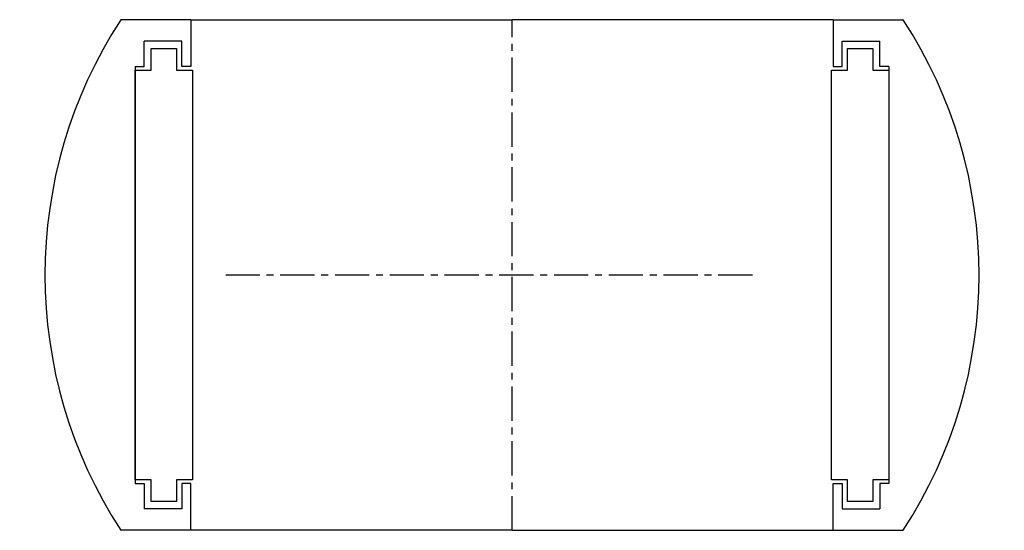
# Model space of a CAD drawing. Extents: x -69 to 69, y -63 to 8.
import ezdxf

# ---------------------------------------------------------------- set-up
doc = ezdxf.new("R2010")
doc.units = 0
doc.header["$LTSCALE"] = 0.15
doc.linetypes.add('CENTER', pattern=[50.8, 31.75, -6.35, 6.35, -6.35])
doc.layers.get('0').update_dxf_attribs({"linetype": 'CONTINUOUS'})
doc.layers.add('CENTER', color=9, linetype='CENTER')

# ---------------------------------------------------------------- blocks, each defined once
blk = doc.blocks.new('7T3-5-C')
for p, q in [((-44.7, 35.5), (-54.45, 35.5)), ((-44.7, 35.5), (-44.7, 29)), ((-44.7, 35.5), (0, 35.5)), ((44.7, 35.5), (0, 35.5)), ((44.7, 35.5), (44.7, 29)), ((44.7, 35.5), (54.45, 35.5)), ((-45.95, 32.5), (-51.2, 32.5)), ((-51.2, 29), (-51.2, 32.5)), ((-45.95, 29), (-45.95, 32.5)), ((45.95, 32.5), (51.2, 32.5)), ((45.95, 29), (45.95, 32.5)), ((51.2, 29), (51.2, 32.5)), ((-50.2, 31.5), (-46.7, 31.5)), ((-50.2, 28.5), (-50.2, 31.5)), ((-46.7, 31.5), (-46.7, 28.5)), ((46.7, 28.5), (46.7, 31.5)), ((46.7, 31.5), (50.2, 31.5)), ((50.2, 31.5), (50.2, 28.5)), ((-52.45, 29), (-52.45, -29)), ((-52.45, 29), (-51.2, 29)), ((-44.7, 29), (-45.95, 29)), ((44.7, 29), (45.95, 29)), ((52.45, 29), (51.2, 29)), ((52.45, 29), (52.45, -29)), ((-52.45, 28.5), (-50.2, 28.5)), ((-52.45, -28.5), (-52.45, 28.5)), ((-46.7, 28.5), (-44.45, 28.5)), ((-44.45, 28.5), (-44.45, -28.5)), ((44.45, -28.5), (44.45, 28.5)), ((44.45, 28.5), (46.7, 28.5)), ((50.2, 28.5), (52.45, 28.5)), ((52.45, 28.5), (52.45, -28.5)), ((-50.2, -28.5), (-52.45, -28.5)), ((-50.2, -31.5), (-50.2, -28.5)), ((-44.45, -28.5), (-46.7, -28.5)), ((-46.7, -28.5), (-46.7, -31.5)), ((46.7, -28.5), (44.45, -28.5)), ((46.7, -31.5), (46.7, -28.5)), ((50.2, -28.5), (50.2, -31.5)), ((52.45, -28.5), (50.2, -28.5)), ((-52.45, -29), (-51.2, -29)), ((-51.2, -29), (-51.2, -32.5)), ((-45.95, -29), (-45.95, -32.5)), ((-44.7, -29), (-45.95, -29)), ((-44.7, -35.5), (-44.7, -29)), ((44.7, -35.5), (44.7, -29)), ((44.7, -29), (45.95, -29)), ((45.95, -29), (45.95, -32.5)), ((51.2, -29), (51.2, -32.5)), ((52.45, -29), (51.2, -29)), ((-46.7, -31.5), (-50.2, -31.5)), ((50.2, -31.5), (46.7, -31.5)), ((-45.95, -32.5), (-51.2, -32.5)), ((45.95, -32.5), (51.2, -32.5)), ((-44.7, -35.5), (-54.45, -35.5)), ((0, -35.5), (-44.7, -35.5)), ((0, -35.5), (44.7, -35.5)), ((44.7, -35.5), (54.45, -35.5))]:
    blk.add_line(p, q)
for start, end in [(146.8965, 213.1035), (326.8965, 33.1035)]:
    blk.add_arc((0, 0), 65, start, end)
at = {"layer": 'CENTER'}
for p, q in [((0, -35.5), (0, 35.5)), ((33.47, 0), (-39.82, 0))]:
    blk.add_line(p, q, dxfattribs=at)

msp = doc.modelspace()

# ---------------------------------------------------------------- block references
msp.add_blockref('7T3-5-C', (0, -28))

doc.saveas('drawing.dxf')
